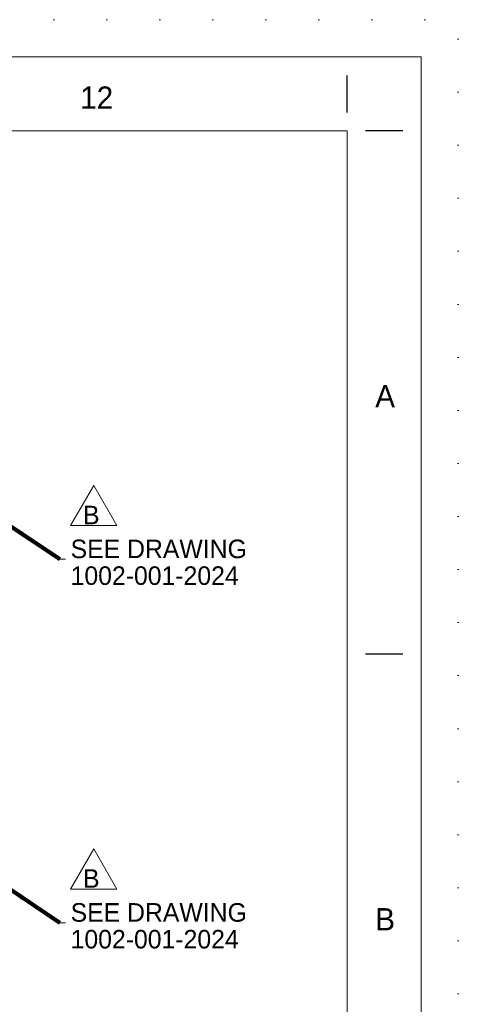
# Model space of a CAD drawing. Header units: millimetres. Extents: x -91343 to -63338, y -767328 to -747548.
# Tile 42 of 42: x -65308 to -63338, y -751967 to -747548. Entities that reach past the tile are written whole.
import ezdxf

# ---------------------------------------------------------------- set-up
doc = ezdxf.new("R2010")
doc.units = ezdxf.units.MM
doc.header["$MEASUREMENT"] = 0
doc.linetypes.add('DGN Style 1', pattern=[238.072395, 0.396127, -237.676268])
doc.linetypes.add('DGN Style 5', pattern=[277.288979, 118.838134, -158.450845])
doc.styles.add('Style-ENGINEERING', font='ENGINEERING.shx')
doc.styles.add('Style-ENGINEERING_0', font='ENGINEERING.shx')
doc.dimstyles.new('MetricMM', dxfattribs={"dimtxt": 3, "dimasz": 3, "dimexe": 1.5, "dimexo": 1.5, "dimgap": 1.5, "dimtad": 1, "dimdec": 0, "dimzin": 7, "dimtxsty": 'Style-ENGINEERING_0', "dimcen": 0.09, "dimclrd": 1, "dimclre": 1, "dimclrt": 7, "dimadec": 0, "dimazin": 3, "dimtfac": 1, "dimtdec": 0, "dimtofl": 0, "dimtmove": 0, "dimatfit": 3, "dimfxl": 1, "dimtzin": 7, "dimlwd": -1, "dimlwe": 0, "dimarcsym": 0})

# ---------------------------------------------------------------- blocks, each defined once
blk = doc.blocks.new('*U570')
for p, q in [((405.45, 284.53), (405.45, 289.53)), ((412.95, 282.03), (407.95, 282.03)), ((412.95, 211.53), (407.95, 211.53))]:
    blk.add_line(p, q)
at = {"color": 7, "linetype": 'Continuous', "lineweight": 0, "flags": 128}
blk.add_lwpolyline([(-415.55, 292.03), (415.45, 292.03), (415.45, -291.97), (-415.55, -291.97), (-415.55, 292.03)], close=True, dxfattribs=at)
at = {"color": 7, "linetype": 'Continuous', "lineweight": 13, "flags": 128}
blk.add_lwpolyline([(-405.55, 282.03), (405.45, 282.03), (405.45, -281.97), (-405.55, -281.97), (-405.55, 282.03)], close=True, dxfattribs=at)
at = {"char_height": 3, "attachment_point": 5, "line_spacing_factor": 1.2, "style": 'Style-ENGINEERING'}
for s, insert in [('12', (371.66, 286.53)), ('A', (410.58, 246.28)), ('B', (410.58, 175.78))]:
    blk.add_mtext(s, dxfattribs=dict(at, insert=insert))
blk = doc.blocks.new('*U1117')
at = {"color": 1, "linetype": 'Continuous', "lineweight": 13, "flags": 128}
blk.add_lwpolyline([(0, 101.1), (103.9, -78.9), (-103.9, -78.9), (0, 101.1)], close=True, dxfattribs=at)
at = {"color": 7, "linetype": 'DGN Style 5', "lineweight": 0, "insert": (26.2, -31.7), "char_height": 83.3, "attachment_point": 6, "line_spacing_factor": 0.6, "style": 'Style-ENGINEERING'}
blk.add_mtext('B', dxfattribs=at)
blk = doc.blocks.new('*U1125')
at = {"color": 1, "linetype": 'Continuous', "lineweight": 13, "flags": 128}
blk.add_lwpolyline([(0, 101.1), (103.9, -78.9), (-103.9, -78.9), (0, 101.1)], close=True, dxfattribs=at)
at = {"color": 7, "linetype": 'DGN Style 5', "lineweight": 0, "insert": (26.2, -31.7), "char_height": 83.3, "attachment_point": 6, "line_spacing_factor": 0.6, "style": 'Style-ENGINEERING'}
blk.add_mtext('B', dxfattribs=at)
blk = doc.blocks.new('*U569')
at = {"color": 7, "linetype": 'Continuous', "lineweight": 0}
for p, q in [((12212.77, 7468.06), (12237.77, 7468.06)), ((12212.77, 5836.36), (12237.77, 5836.36))]:
    blk.add_line(p, q, dxfattribs=at)
at = {"color": 7, "linetype": 'DGN Style 1', "lineweight": 0, "flags": 128}
blk.add_lwpolyline([(-14002.69, 9890.07), (14002.61, 9890.07), (14002.61, -9890.13), (-14002.69, -9890.13), (-14002.69, 9890.07)], close=True, dxfattribs=at)
at = {"xscale": 33.30000000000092, "yscale": 33.30000000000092, "zscale": 33.30000000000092}
blk.add_blockref('*U570', (1.52, -1.02), dxfattribs=at)
at = {"color": 1, "linetype": 'Continuous', "lineweight": 13}
for name, p in [('*U1125', (12364.7, 7698.66)), ('*U1117', (12364.7, 6066.96))]:
    blk.add_blockref(name, p, dxfattribs=at)
at = {"color": 7, "linetype": 'DGN Style 5', "lineweight": 0, "char_height": 83.25, "attachment_point": 4, "line_spacing_factor": 0.86543, "style": 'Style-ENGINEERING'}
for insert in [(12260.77, 7454.18), (12260.77, 5822.48)]:
    blk.add_mtext('SEE DRAWING\\P1002-001-2024', dxfattribs=dict(at, insert=insert))
at = {"color": 1, "linetype": 'Continuous'}
for points in [[(11977.18, 7626.12), (12212.77, 7468.06)], [(11977.18, 5994.42), (12212.77, 5836.36)]]:
    blk.add_leader(points, dimstyle='MetricMM', override={"dimtxt": 83.25, "dimasz": 83.25, "dimgap": 41.625, "dimclrd": 0, "dimlwd": 65534}, dxfattribs=at)

msp = doc.modelspace()

# ---------------------------------------------------------------- block references
at = {"color": 7, "linetype": 'Continuous', "lineweight": 13}
msp.add_blockref('*U569', (-77340.2, -757437.75), dxfattribs=at)

doc.saveas('drawing.dxf')
